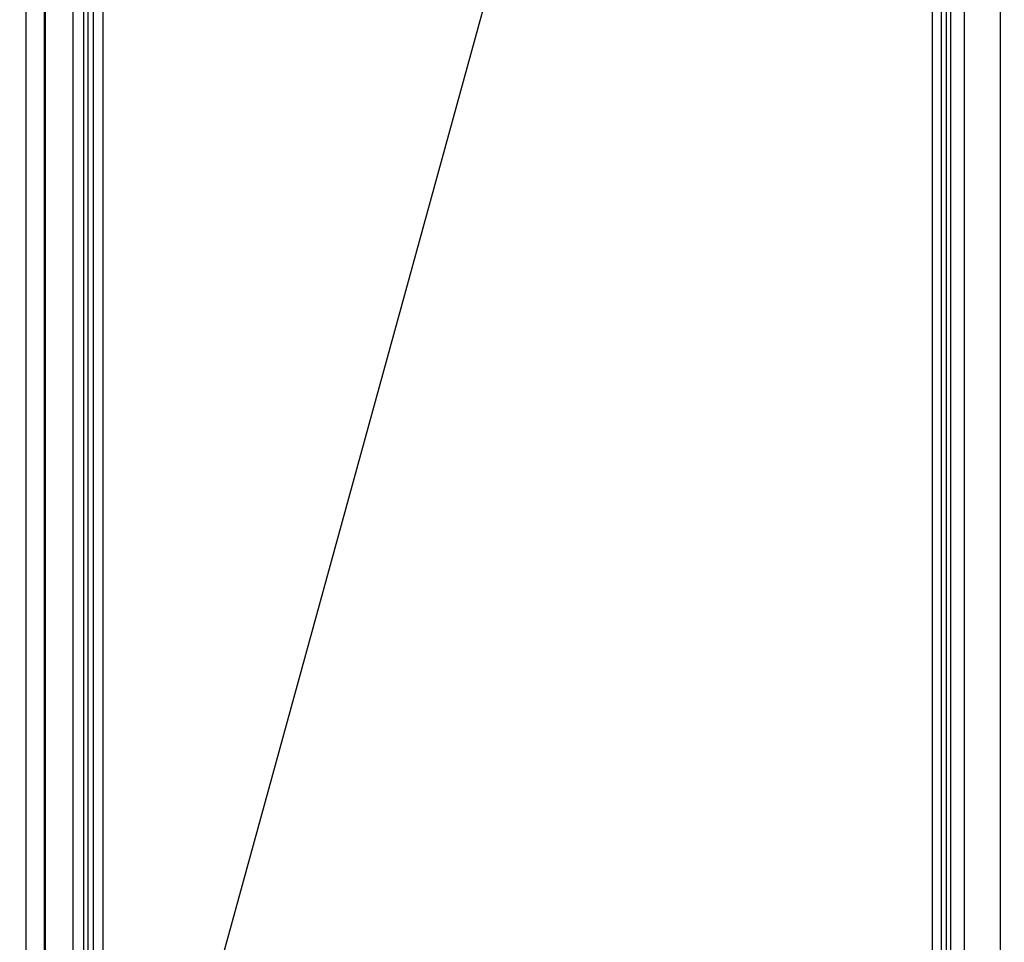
# Model space of a CAD drawing. Header units: inches. Extents: x 0 to 34, y 0 to 22.
# Tile 30 of 71: x 10.2 to 11.2, y 16.5 to 17.5. Entities that reach past the tile are written whole.
import ezdxf

# ---------------------------------------------------------------- set-up
doc = ezdxf.new("R2010")
doc.units = ezdxf.units.IN
doc.header["$LTSCALE"] = 1.87
doc.header["$MEASUREMENT"] = 0
doc.layers.get('0').update_dxf_attribs({"linetype": 'CONTINUOUS'})
doc.layers.add('DETAIL', color=7, linetype='CONTINUOUS')
doc.layers.add('DIMENSIONS', color=7, linetype='CONTINUOUS')
doc.styles.get("Standard").update_dxf_attribs({"font": 'txt', "width": 0.8})
doc.dimstyles.new('DIMSTYLE_1', dxfattribs={"dimtxt": 0.125, "dimasz": 0.18, "dimexe": 0.125, "dimexo": 0.0625, "dimgap": 0.09, "dimtad": 0, "dimtih": 1, "dimtoh": 1, "dimzin": 4, "dimdsep": 46, "dimtxsty": 'STANDARD', "dimblk": '_FILLED', "dimblk1": '_FILLED', "dimblk2": '_FILLED', "dimcen": 0.09, "dimadec": 0, "dimazin": 0, "dimtp": 0.01, "dimtm": 0.01, "dimtfac": 1, "dimtofl": 0, "dimtmove": 0, "dimatfit": 3, "dimldrblk": '_FILLED', "dimfxl": 1, "dimtolj": 1, "dimtzin": 4, "dimarcsym": 0})
doc.dimstyles.get("Standard").update_dxf_attribs({"dimtxt": 0.125, "dimasz": 0.18, "dimexe": 0.125, "dimexo": 0.0625, "dimgap": 0.09, "dimtad": 0, "dimtih": 1, "dimtoh": 1, "dimdec": 3, "dimzin": 4, "dimdsep": 46, "dimtxsty": 'STANDARD', "dimblk": '_FILLED', "dimblk1": '_FILLED', "dimblk2": '_FILLED', "dimcen": 0.09, "dimadec": 0, "dimazin": 0, "dimtol": 1, "dimtp": 0.01, "dimtm": 0.01, "dimtfac": 1, "dimtdec": 3, "dimtofl": 0, "dimtmove": 0, "dimatfit": 3, "dimldrblk": '_FILLED', "dimfxl": 1, "dimtolj": 1, "dimtzin": 4, "dimarcsym": 0})

# ---------------------------------------------------------------- blocks, each defined once
blk = doc.blocks.new('*D39')
at = {"layer": 'DIMENSIONS', "color": 2, "linetype": 'CONTINUOUS'}
blk.add_line((10.1887, 18.0266), (5.3248, 18.0266), dxfattribs=at)
at = {"layer": 'DIMENSIONS', "color": 2, "linetype": 'CONTINUOUS', "insert": (5.2623, 18.0891), "char_height": 0.125, "width": 1.125, "attachment_point": 3, "line_spacing_factor": 0.9}
blk.add_mtext('3.26{\\Ftxt.shx;\\W1.000000;\\H0.125000; }[82.9]', dxfattribs=at)
blk = doc.blocks.new('_FILLED')
at = {"color": 0, "linetype": 'BYBLOCK'}
blk.add_solid([(0, 0), (-1, 0.1736), (-1, -0.1736)], dxfattribs=at)

msp = doc.modelspace()

# ---------------------------------------------------------------- linework, layer by layer
at = {"color": 7, "linetype": 'CONTINUOUS'}
for p, q in [((11.1951, 18.1853), (11.1951, 14.7779)), ((11.2351, 14.8256), (11.2351, 18.1827)), ((10.1594, 14.8786), (10.1594, 18.1146)), ((10.1794, 18.1146), (10.1794, 14.8786)), ((11.1595, 18.1146), (11.1595, 14.8776)), ((11.1699, 14.8796), (11.1699, 18.1147)), ((11.175, 18.1147), (11.175, 14.8796)), ((11.18, 18.1147), (11.18, 14.8796)), ((10.1808, 16.3138), (10.1808, 17.9371)), ((10.2108, 17.8597), (10.2108, 16.3138)), ((10.223, 16.3909), (10.223, 17.7842)), ((10.228, 16.3909), (10.228, 17.7842)), ((10.2332, 17.7845), (10.2332, 16.3911)), ((10.2445, 16.3906), (10.2445, 17.7866))]:
    msp.add_line(p, q, dxfattribs=at)

# ---------------------------------------------------------------- dimensions: what is measured, and where the dimension line sits
at = {"layer": 'DIMENSIONS', "color": 2, "linetype": 'CONTINUOUS'}
dim = msp.add_ordinate_dim(feature_location=(10.1887, 18.0266), offset=(-4.8639, 0), dtype=0, origin=(10.2512, 14.7624), dimstyle='DIMSTYLE_1', override={"dimtad": 1, "dimtih": 0, "dimtoh": 0}, dxfattribs=at)
dim.commit()
dim.dimension.update_dxf_attribs({"geometry": '*D39', "text_midpoint": (4.6998, 18.0266)})

# ---------------------------------------------------------------- leaders
at = {"layer": 'DETAIL', "color": 2, "linetype": 'CONTINUOUS'}
msp.add_leader([(10.3129, 16.2706), (11.0593, 18.9808), (11.2393, 18.9808)], dimstyle='STANDARD', override={"dimtad": 0}, dxfattribs=at)

doc.saveas('drawing.dxf')
